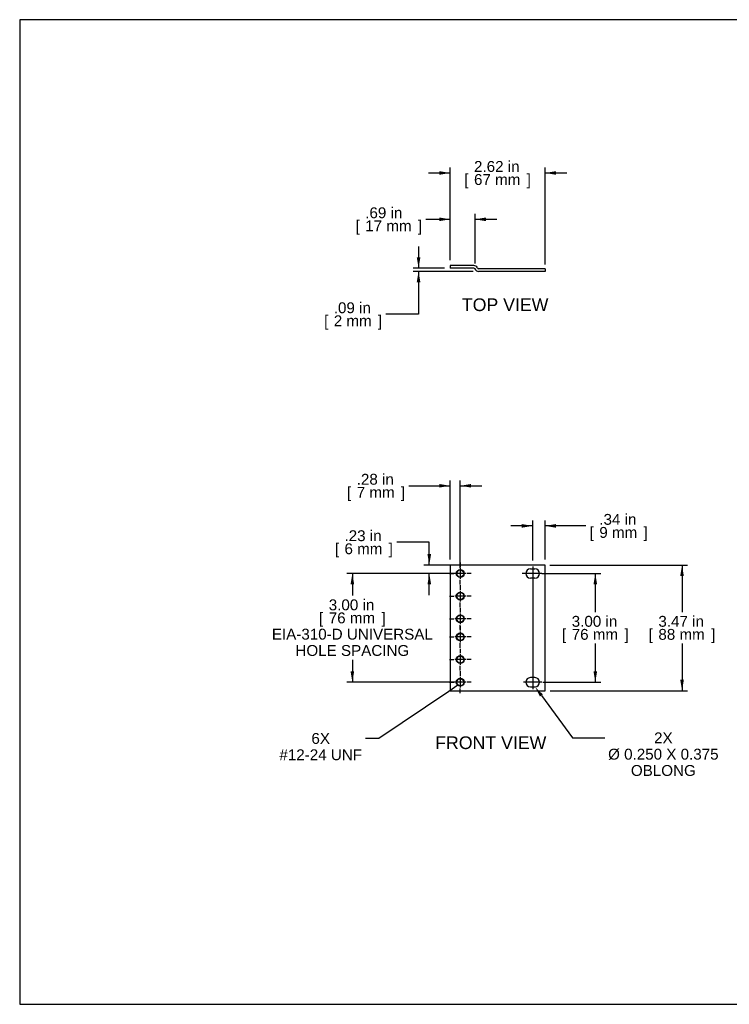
# Model space of a CAD drawing. Header units: inches. Extents: x 0 to 36.6, y -0.1 to 27.2.
# Tile 1 of 7: x 0 to 19.6, y 0 to 27.2. Entities that reach past the tile are written whole.
import ezdxf
from ezdxf import colors
from ezdxf.entities.mleader import LeaderData, LeaderLine
from ezdxf.enums import TextEntityAlignment as Align
from ezdxf.lldxf.tags import DXFTag
from ezdxf.math import Vec2, Vec3

# ---------------------------------------------------------------- set-up
doc = ezdxf.new("R2010")
doc.units = ezdxf.units.IN
doc.header["$MEASUREMENT"] = 0
doc.layers.add('COM54169-2', color=7, linetype='Continuous')
doc.layers.add('Default', color=7, linetype='Continuous')
doc.styles.add('SEACAD_Arial', font='arial.ttf')
tags = doc.linetypes.add('CENTER2', pattern=[1.125, 0.75, -0.125, 0.125, -0.125]).pattern_tags.tags
tags[10:11] = [DXFTag(74, 4), DXFTag(75, 0), DXFTag(340, '0'), DXFTag(46, 0.0), DXFTag(50, 0.0), DXFTag(44, 0.0), DXFTag(45, 0.0)]
tags[8:9] = [DXFTag(74, 4), DXFTag(75, 0), DXFTag(340, '0'), DXFTag(46, 0.0), DXFTag(50, 0.0), DXFTag(44, 0.0), DXFTag(45, 0.0)]
tags[6:7] = [DXFTag(74, 4), DXFTag(75, 0), DXFTag(340, '0'), DXFTag(46, 0.0), DXFTag(50, 0.0), DXFTag(44, 0.0), DXFTag(45, 0.0)]
tags[4:5] = [DXFTag(74, 4), DXFTag(75, 0), DXFTag(340, '0'), DXFTag(46, 0.0), DXFTag(50, 0.0), DXFTag(44, 0.0), DXFTag(45, 0.0)]
tags = doc.linetypes.add('HIDDEN2', pattern=[0.1875, 0.125, -0.0625]).pattern_tags.tags
tags[6:7] = [DXFTag(74, 4), DXFTag(75, 0), DXFTag(340, '0'), DXFTag(46, 0.0), DXFTag(50, 0.0), DXFTag(44, 0.0), DXFTag(45, 0.0)]
tags[4:5] = [DXFTag(74, 4), DXFTag(75, 0), DXFTag(340, '0'), DXFTag(46, 0.0), DXFTag(50, 0.0), DXFTag(44, 0.0), DXFTag(45, 0.0)]
doc.dimstyles.new('WEB_SMALL', dxfattribs={"dimtxt": 0.3, "dimasz": 0.3, "dimexe": 0.15, "dimexo": 0.15, "dimgap": 0.075, "dimtad": 0, "dimtih": 1, "dimtoh": 1, "dimzin": 4, "dimdsep": 46, "dimtxsty": 'SEACAD_Arial', "dimblk1": '_SE_FILLED', "dimblk2": '_SE_FILLED', "dimsah": 1, "dimcen": 0.15, "dimadec": 0, "dimazin": 0, "dimtfac": 0.8, "dimtdec": 0, "dimtofl": 0, "dimtmove": 0, "dimatfit": 3, "dimfxl": 1, "dimtolj": 1, "dimtzin": 4, "dimarcsym": 0})

# ---------------------------------------------------------------- blocks, each defined once
blk = doc.blocks.new('_SE_FILLED')
at = {"color": 0}
blk.add_line((0, 0), (-1, 0), dxfattribs=at)
blk.add_solid([(0, 0), (-1, -0.1665), (-1, 0.1665), (0, 0)], dxfattribs=at)
blk = doc.blocks.new('SEANNOT_GROUP3')
at = {"layer": 'Default', "color": 7, "linetype": 'CENTER2'}
blk.add_line((14.171, 12.085), (14.171, 8.697), dxfattribs=at)
blk = doc.blocks.new('SEANNOT_GROUP4')
at = {"layer": 'Default', "color": 7, "linetype": 'CENTER2'}
for p, q in [((12.171, 12.191), (12.171, 12.068)), ((12.171, 12.041), (12.171, 11.741)), ((11.871, 11.891), (11.994, 11.891)), ((12.321, 11.891), (12.021, 11.891)), ((12.171, 11.591), (12.171, 11.714)), ((12.471, 11.891), (12.348, 11.891))]:
    blk.add_line(p, q, dxfattribs=at)
blk = doc.blocks.new('SEANNOT_GROUP5')
at = {"layer": 'Default', "color": 7, "linetype": 'CENTER2'}
for p, q in [((12.171, 11.566), (12.171, 11.443)), ((12.171, 11.416), (12.171, 11.116)), ((11.871, 11.266), (11.994, 11.266)), ((12.321, 11.266), (12.021, 11.266)), ((12.471, 11.266), (12.348, 11.266)), ((12.171, 10.966), (12.171, 11.089))]:
    blk.add_line(p, q, dxfattribs=at)
blk = doc.blocks.new('SEANNOT_GROUP6')
at = {"layer": 'Default', "color": 7, "linetype": 'CENTER2'}
for p, q in [((12.171, 10.941), (12.171, 10.818)), ((11.871, 10.641), (11.994, 10.641)), ((12.321, 10.641), (12.021, 10.641)), ((12.171, 10.791), (12.171, 10.491)), ((12.471, 10.641), (12.348, 10.641)), ((12.171, 10.341), (12.171, 10.464))]:
    blk.add_line(p, q, dxfattribs=at)
blk = doc.blocks.new('SEANNOT_GROUP7')
at = {"layer": 'Default', "color": 7, "linetype": 'CENTER2'}
for p, q in [((12.171, 9.816), (12.171, 9.693)), ((11.871, 9.516), (11.994, 9.516)), ((12.321, 9.516), (12.021, 9.516)), ((12.171, 9.666), (12.171, 9.366)), ((12.471, 9.516), (12.348, 9.516)), ((12.171, 9.216), (12.171, 9.339))]:
    blk.add_line(p, q, dxfattribs=at)
blk = doc.blocks.new('SEANNOT_GROUP8')
at = {"layer": 'Default', "color": 7, "linetype": 'CENTER2'}
for p, q in [((12.171, 9.191), (12.171, 9.068)), ((12.171, 9.041), (12.171, 8.741)), ((11.871, 8.891), (11.994, 8.891)), ((12.321, 8.891), (12.021, 8.891)), ((12.171, 8.591), (12.171, 8.714)), ((12.471, 8.891), (12.348, 8.891))]:
    blk.add_line(p, q, dxfattribs=at)
blk = doc.blocks.new('SEANNOT_GROUP9')
at = {"layer": 'Default', "color": 7, "linetype": 'CENTER2'}
for p, q in [((12.171, 10.441), (12.171, 10.318)), ((11.871, 10.141), (11.994, 10.141)), ((12.321, 10.141), (12.021, 10.141)), ((12.171, 10.291), (12.171, 9.991)), ((12.471, 10.141), (12.348, 10.141)), ((12.171, 9.841), (12.171, 9.964))]:
    blk.add_line(p, q, dxfattribs=at)
blk = doc.blocks.new('SEANNOT_GROUP10')
at = {"layer": 'Default', "color": 7, "linetype": 'CENTER2'}
blk.add_line((14.428, 11.891), (13.883, 11.891), dxfattribs=at)
blk = doc.blocks.new('SEANNOT_GROUP11')
at = {"layer": 'Default', "color": 7, "linetype": 'CENTER2'}
blk.add_line((14.428, 8.891), (13.915, 8.891), dxfattribs=at)
blk = doc.blocks.new('SE2')
at = {"layer": 'COM54169-2', "color": 7, "linetype": 'Continuous'}
for p, q in [((12.545, 12.125), (11.89, 12.125)), ((11.89, 12.125), (11.89, 8.657)), ((12.578, 12.125), (12.545, 12.125)), ((12.678, 12.125), (12.578, 12.125)), ((14.515, 12.125), (12.678, 12.125)), ((14.109, 12.016), (14.234, 12.016)), ((14.515, 8.657), (14.515, 12.125)), ((14.234, 11.766), (14.109, 11.766)), ((14.234, 9.016), (14.109, 9.016)), ((14.109, 8.766), (14.234, 8.766)), ((11.89, 8.657), (12.545, 8.657)), ((12.545, 8.657), (12.578, 8.657)), ((12.578, 8.657), (12.678, 8.657)), ((12.678, 8.657), (14.515, 8.657))]:
    blk.add_line(p, q, dxfattribs=at)
at = {"layer": 'COM54169-2', "color": 7, "linetype": 'HIDDEN2'}
for centre in [(12.171, 11.891), (12.171, 11.266), (12.171, 10.641), (12.171, 10.141), (12.171, 9.516), (12.171, 8.891)]:
    blk.add_circle(centre, 0.108, dxfattribs=at)
at = {"layer": 'COM54169-2', "color": 7, "linetype": 'Continuous'}
for centre in [(12.171, 11.891), (12.171, 11.266), (12.171, 10.641), (12.171, 10.141), (12.171, 9.516), (12.171, 8.891)]:
    blk.add_circle(centre, 0.0968, dxfattribs=at)
for centre, start, end in [((14.109, 11.891), 90, 270), ((14.234, 11.891), 270, 90), ((14.109, 8.891), 90, 270), ((14.234, 8.891), 270, 90)]:
    blk.add_arc(centre, 0.125, start, end, dxfattribs=at)
blk = doc.blocks.new('SE3')
at = {"layer": 'COM54169-2', "color": 7, "linetype": 'Continuous'}
for p, q in [((12.545, 20.392), (11.89, 20.392)), ((11.89, 20.392), (11.89, 20.32)), ((12.545, 20.32), (11.89, 20.32)), ((14.515, 20.302), (12.678, 20.302)), ((14.515, 20.23), (12.678, 20.23)), ((14.515, 20.302), (14.515, 20.23))]:
    blk.add_line(p, q, dxfattribs=at)
for centre, radius, start, end in [((12.545, 20.284), 0.108, 22.0243, 90), ((12.545, 20.284), 0.036, 22.0243, 90), ((12.678, 20.338), 0.108, 202.0243, 270), ((12.678, 20.338), 0.036, 202.0243, 270)]:
    blk.add_arc(centre, radius, start, end, dxfattribs=at)
blk = doc.blocks.new('DMBLK30')
at = {"layer": 'Default', "linetype": 'Continuous', "transparency": 16777216}
for points in [[(11.59, 21.717), (11.59, 21.617), (11.89, 21.667)], [(12.878, 21.717), (12.578, 21.667), (12.878, 21.617)]]:
    blk.add_hatch(color=7, dxfattribs=at).paths.add_polyline_path(points)
at = {"layer": 'Default', "color": 7, "linetype": 'Continuous', "transparency": 16777216}
for p, q in [((11.89, 20.542), (11.89, 21.817)), ((12.578, 20.448), (12.578, 21.817)), ((11.223, 21.667), (11.89, 21.667)), ((12.578, 21.667), (13.178, 21.667))]:
    blk.add_line(p, q, dxfattribs=at)
at = {"layer": 'Default', "color": 7, "linetype": 'Continuous', "transparency": 16777216, "style": 'SEACAD_Arial'}
for s, p in [('.69 in', (9.546, 21.997)), ('[', (9.279, 21.637)), ('17 mm', (9.546, 21.637)), (']', (11.001, 21.637))]:
    blk.add_text(s, height=0.3, dxfattribs=at).set_placement(p, align=Align.TOP_LEFT)
blk = doc.blocks.new('DMBLK31')
at = {"layer": 'Default', "linetype": 'Continuous', "transparency": 16777216}
for points in [[(11.59, 22.996), (11.59, 22.896), (11.89, 22.946)], [(14.815, 22.996), (14.515, 22.946), (14.815, 22.896)]]:
    blk.add_hatch(color=7, dxfattribs=at).paths.add_polyline_path(points)
at = {"layer": 'Default', "color": 7, "linetype": 'Continuous', "transparency": 16777216}
for p, q in [((11.29, 22.946), (11.89, 22.946)), ((11.89, 20.542), (11.89, 23.096)), ((14.515, 20.416), (14.515, 23.096)), ((14.515, 22.946), (15.115, 22.946))]:
    blk.add_line(p, q, dxfattribs=at)
at = {"layer": 'Default', "color": 7, "linetype": 'Continuous', "transparency": 16777216, "style": 'SEACAD_Arial'}
for s, p in [('2.62 in', (12.551, 23.276)), ('[', (12.283, 22.916)), ('67 mm', (12.551, 22.916)), (']', (14.005, 22.916))]:
    blk.add_text(s, height=0.3, dxfattribs=at).set_placement(p, align=Align.TOP_LEFT)
blk = doc.blocks.new('DMBLK32')
at = {"layer": 'Default', "linetype": 'Continuous', "transparency": 16777216}
for points in [[(10.969, 20.62), (11.019, 20.32), (11.069, 20.62)], [(10.969, 19.93), (11.069, 19.93), (11.019, 20.23)]]:
    blk.add_hatch(color=7, dxfattribs=at).paths.add_polyline_path(points)
at = {"layer": 'Default', "color": 7, "linetype": 'Continuous', "transparency": 16777216}
for p, q in [((11.019, 20.92), (11.019, 20.32)), ((11.74, 20.32), (10.869, 20.32)), ((12.528, 20.23), (10.869, 20.23)), ((11.019, 20.23), (11.019, 19.046)), ((11.019, 19.046), (10.119, 19.046))]:
    blk.add_line(p, q, dxfattribs=at)
at = {"layer": 'Default', "color": 7, "linetype": 'Continuous', "transparency": 16777216, "style": 'SEACAD_Arial'}
for s, p in [('.09 in', (8.677, 19.376)), ('[', (8.41, 19.016)), (']', (9.897, 19.016)), ('2 mm', (8.677, 19.016))]:
    blk.add_text(s, height=0.3, dxfattribs=at).set_placement(p, align=Align.TOP_LEFT)
blk = doc.blocks.new('DMBLK33')
at = {"layer": 'Default', "linetype": 'Continuous', "transparency": 16777216}
for points in [[(15.952, 11.591), (15.902, 11.891), (15.852, 11.591)], [(15.952, 9.191), (15.852, 9.191), (15.902, 8.891)]]:
    blk.add_hatch(color=7, dxfattribs=at).paths.add_polyline_path(points)
at = {"layer": 'Default', "color": 7, "linetype": 'Continuous', "transparency": 16777216}
for p, q in [((14.424, 11.891), (16.052, 11.891)), ((15.902, 11.891), (15.902, 10.826)), ((15.902, 9.956), (15.902, 8.891)), ((14.449, 8.891), (16.052, 8.891))]:
    blk.add_line(p, q, dxfattribs=at)
at = {"layer": 'Default', "color": 7, "linetype": 'Continuous', "transparency": 16777216, "style": 'SEACAD_Arial'}
for s, p in [('3.00 in', (15.25, 10.721)), ('[', (14.983, 10.361)), ('76 mm', (15.25, 10.361)), (']', (16.705, 10.361))]:
    blk.add_text(s, height=0.3, dxfattribs=at).set_placement(p, align=Align.TOP_LEFT)
blk = doc.blocks.new('DMBLK34')
at = {"layer": 'Default', "linetype": 'Continuous', "transparency": 16777216}
for points in [[(18.347, 11.825), (18.297, 12.125), (18.247, 11.825)], [(18.347, 8.957), (18.247, 8.957), (18.297, 8.657)]]:
    blk.add_hatch(color=7, dxfattribs=at).paths.add_polyline_path(points)
at = {"layer": 'Default', "color": 7, "linetype": 'Continuous', "transparency": 16777216}
for p, q in [((14.641, 12.125), (18.447, 12.125)), ((18.297, 12.125), (18.297, 10.826)), ((18.297, 9.956), (18.297, 8.657)), ((14.65, 8.657), (18.447, 8.657))]:
    blk.add_line(p, q, dxfattribs=at)
at = {"layer": 'Default', "color": 7, "linetype": 'Continuous', "transparency": 16777216, "style": 'SEACAD_Arial'}
for s, p in [('3.47 in', (17.644, 10.721)), ('[', (17.377, 10.361)), ('88 mm', (17.644, 10.361)), (']', (19.099, 10.361))]:
    blk.add_text(s, height=0.3, dxfattribs=at).set_placement(p, align=Align.TOP_LEFT)
blk = doc.blocks.new('DMBLK35')
at = {"layer": 'Default', "linetype": 'Continuous', "transparency": 16777216}
for points in [[(9.14, 11.591), (9.24, 11.591), (9.19, 11.891)], [(9.14, 9.191), (9.19, 8.891), (9.24, 9.191)]]:
    blk.add_hatch(color=7, dxfattribs=at).paths.add_polyline_path(points)
at = {"layer": 'Default', "color": 7, "linetype": 'Continuous', "transparency": 16777216}
for p, q in [((12.021, 11.891), (9.04, 11.891)), ((9.19, 11.891), (9.19, 11.281)), ((9.19, 9.511), (9.19, 8.891)), ((12.021, 8.891), (9.04, 8.891))]:
    blk.add_line(p, q, dxfattribs=at)
at = {"layer": 'Default', "color": 7, "linetype": 'Continuous', "transparency": 16777216, "style": 'SEACAD_Arial'}
for s, p in [('3.00 in', (8.538, 11.176)), ('[', (8.27, 10.816)), ('76 mm', (8.538, 10.816)), (']', (9.992, 10.816)), ('EIA-310-D UNIVERSAL', (6.966, 10.366)), ('HOLE SPACING', (7.618, 9.916))]:
    blk.add_text(s, height=0.3, dxfattribs=at).set_placement(p, align=Align.TOP_LEFT)
blk = doc.blocks.new('DMBLK36')
at = {"layer": 'Default', "linetype": 'Continuous', "transparency": 16777216}
for points in [[(11.59, 14.362), (11.59, 14.262), (11.89, 14.312)], [(12.471, 14.362), (12.171, 14.312), (12.471, 14.262)]]:
    blk.add_hatch(color=7, dxfattribs=at).paths.add_polyline_path(points)
at = {"layer": 'Default', "color": 7, "linetype": 'Continuous', "transparency": 16777216}
for p, q in [((11.89, 12.275), (11.89, 14.462)), ((12.171, 12.045), (12.171, 14.462)), ((10.753, 14.312), (11.89, 14.312)), ((12.171, 14.312), (12.771, 14.312))]:
    blk.add_line(p, q, dxfattribs=at)
at = {"layer": 'Default', "color": 7, "linetype": 'Continuous', "transparency": 16777216, "style": 'SEACAD_Arial'}
for s, p in [('.28 in', (9.311, 14.642)), ('[', (9.044, 14.282)), ('7 mm', (9.311, 14.282)), (']', (10.531, 14.282))]:
    blk.add_text(s, height=0.3, dxfattribs=at).set_placement(p, align=Align.TOP_LEFT)
blk = doc.blocks.new('DMBLK37')
at = {"layer": 'Default', "linetype": 'Continuous', "transparency": 16777216}
for points in [[(13.871, 13.255), (13.871, 13.155), (14.171, 13.205)], [(14.815, 13.255), (14.515, 13.205), (14.815, 13.155)]]:
    blk.add_hatch(color=7, dxfattribs=at).paths.add_polyline_path(points)
at = {"layer": 'Default', "color": 7, "linetype": 'Continuous', "transparency": 16777216}
for p, q in [((14.171, 12.254), (14.171, 13.355)), ((14.515, 12.275), (14.515, 13.355)), ((14.171, 13.205), (13.571, 13.205)), ((15.64, 13.205), (14.515, 13.205))]:
    blk.add_line(p, q, dxfattribs=at)
at = {"layer": 'Default', "color": 7, "linetype": 'Continuous', "transparency": 16777216, "style": 'SEACAD_Arial'}
for s, p in [('.34 in', (16.012, 13.535)), ('[', (15.745, 13.175)), ('9 mm', (16.012, 13.175)), (']', (17.232, 13.175))]:
    blk.add_text(s, height=0.3, dxfattribs=at).set_placement(p, align=Align.TOP_LEFT)
blk = doc.blocks.new('DMBLK38')
at = {"layer": 'Default', "linetype": 'Continuous', "transparency": 16777216}
for points in [[(11.265, 12.425), (11.315, 12.125), (11.365, 12.425)], [(11.265, 11.591), (11.365, 11.591), (11.315, 11.891)]]:
    blk.add_hatch(color=7, dxfattribs=at).paths.add_polyline_path(points)
at = {"layer": 'Default', "color": 7, "linetype": 'Continuous', "transparency": 16777216}
for p, q in [((11.315, 12.754), (10.415, 12.754)), ((11.315, 12.125), (11.315, 12.754)), ((12.395, 12.125), (11.165, 12.125)), ((12.021, 11.891), (11.165, 11.891)), ((11.315, 11.291), (11.315, 11.891))]:
    blk.add_line(p, q, dxfattribs=at)
at = {"layer": 'Default', "color": 7, "linetype": 'Continuous', "transparency": 16777216, "style": 'SEACAD_Arial'}
for s, p in [('.23 in', (8.973, 13.084)), ('[', (8.706, 12.724)), ('6 mm', (8.973, 12.724)), (']', (10.193, 12.724))]:
    blk.add_text(s, height=0.3, dxfattribs=at).set_placement(p, align=Align.TOP_LEFT)

msp = doc.modelspace()

# ---------------------------------------------------------------- linework, layer by layer
at = {"layer": 'Default', "color": 7, "linetype": 'Continuous'}
for p, q in [((36.368, 27.177), (0, 27.177)), ((0, 27.177), (0, 0)), ((0, 0), (36.368, 0))]:
    msp.add_line(p, q, dxfattribs=at)

# ---------------------------------------------------------------- block references
at = {"layer": 'Default'}
for name in ['SE3', 'SEANNOT_GROUP4', 'SE2', 'SEANNOT_GROUP3', 'SEANNOT_GROUP10', 'SEANNOT_GROUP5', 'SEANNOT_GROUP6', 'SEANNOT_GROUP9', 'SEANNOT_GROUP7', 'SEANNOT_GROUP8', 'SEANNOT_GROUP11']:
    msp.add_blockref(name, (0, 0), dxfattribs=at)

# ---------------------------------------------------------------- texts
at = {"layer": 'Default', "color": 7, "linetype": 'Continuous', "style": 'SEACAD_Arial'}
for s, p in [('TOP VIEW', (12.215, 19.485)), ('FRONT VIEW', (11.479, 7.395))]:
    msp.add_text(s, height=0.35, dxfattribs=at).set_placement(p, align=Align.TOP_LEFT)

# ---------------------------------------------------------------- dimensions: what is measured, and where the dimension line sits
at = {"layer": 'Default', "color": 7, "linetype": 'Continuous'}
for base, p1, p2, picture, middle in [((14.515373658, 22.946326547), (11.890373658, 20.320392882), (14.515373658, 20.266392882), 'DMBLK31', (13.202873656, 22.946326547)), ((12.578, 21.667), (11.89, 20.392), (12.578, 20.298), 'DMBLK30', (11.223, 21.667)), ((12.171, 14.312), (11.89, 12.125), (12.171, 10.141), 'DMBLK36', (10.753, 14.312)), ((14.171, 13.205), (14.515, 12.125), (14.171, 12.016), 'DMBLK37', (15.64, 13.205))]:
    dim = msp.add_linear_dim(base=base, p1=p1, p2=p2, text='\\A1;<>', dimstyle='WEB_SMALL', override={"dimpost": '\\X'}, dxfattribs=at)
    dim.commit()
    dim.dimension.update_dxf_attribs({"geometry": picture, "text_midpoint": middle, "dimtype": 160})
for base, p1, p2, angle, text, override, picture, middle, dimtype in [((11.019, 20.23), (12.545, 20.32), (12.678, 20.23), 90, '\\A1;<>', {"dimpost": '\\X', "dimtmove": 1}, 'DMBLK32', (10.119, 19.046), 160), ((11.315, 12.125), (12.171, 11.891), (12.545, 12.125), 90, '\\A1;<>', {"dimpost": '\\X', "dimtmove": 1}, 'DMBLK38', (10.415, 12.754), 160), ((18.297, 12.125), (11.89, 12.125), (11.89, 8.657), 270, '\\A1;<>', {"dimpost": '\\X'}, 'DMBLK34', (18.297, 10.391), 161), ((9.19, 11.891), (12.171, 11.891), (12.171, 8.891), 270, '\\A1;<>\\PEIA-310-D UNIVERSAL\\XHOLE SPACING', {"dimpost": '\\X'}, 'DMBLK35', (9.19, 10.846), 161), ((15.902, 11.891), (14.359, 11.891), (14.359, 8.891), 270, '\\A1;<>', {"dimpost": '\\X'}, 'DMBLK33', (15.902, 10.391), 161)]:
    dim = msp.add_linear_dim(base=base, p1=p1, p2=p2, angle=angle, text=text, dimstyle='WEB_SMALL', override=override, dxfattribs=at)
    dim.commit()
    dim.dimension.update_dxf_attribs({"geometry": picture, "text_midpoint": middle, "dimtype": dimtype})

# ---------------------------------------------------------------- leaders
ml = msp.add_multileader_mtext('Standard', dxfattribs=at)
ml.set_content('{\\pxsm0.9;\\fArial|b0||i0||c0|p34;\\W1.;6X\\P#12-24 UNF\\P}', color=7)
ml.set_leader_properties()
ml.set_arrow_properties(name='_SE_FILLED')
ml.build(insert=Vec2(0, 0))
ml.multileader.update_dxf_attribs({"dogleg_length": 0.372, "arrow_head_size": 0.3})
ctx = ml.context
ctx.base_point, ctx.char_height, ctx.arrow_head_size, ctx.landing_gap_size = Vec3(7.097, 7.276), 0.3, 0.3, 0.105
ctx.text_align_type = 1
notes = []
notes.append((ctx, [(0, (1, 1, 0), (9.921, 7.336), (-1, 0), 0.372, [(0, [(12.107, 8.805)], 0, [])])]))
ctx.mtext.insert, ctx.mtext.alignment = Vec3(8.316, 7.488), 2
ml = msp.add_multileader_mtext('Standard', dxfattribs=at)
ml.set_content('{\\pxsm0.9;\\fArial|b0||i0||c0|p34;\\W1.;2X\\P%%c 0.250 X 0.375\\POBLONG\\P}', color=7)
ml.set_leader_properties()
ml.build(insert=Vec2(0, 0))
ml.multileader.update_dxf_attribs({"dogleg_length": 0.9, "arrow_head_size": 0.3})
ctx = ml.context
ctx.base_point, ctx.char_height, ctx.arrow_head_size, ctx.landing_gap_size = Vec3(16.183, 7.292), 0.3, 0.3, 0.105
ctx.text_align_type = 1
notes.append((ctx, [(0, (1, 1, 0), (15.268, 7.352), (1, 0), 0.9, [(0, [(14.234, 8.766)], 0, [])])]))
ctx.mtext.insert, ctx.mtext.alignment = Vec3(17.781, 7.504), 2
for ctx, leaders in notes:
    for number, flags, end, landing, length, lines in leaders:
        leader = LeaderData()
        leader.index, (leader.has_last_leader_line, leader.has_dogleg_vector, leader.attachment_direction) = number, flags
        leader.last_leader_point, leader.dogleg_vector, leader.dogleg_length = Vec3(end), Vec3(landing), length
        for number, points, colour, breaks in lines:
            line = LeaderLine()
            line.index, line.vertices, line.color, line.breaks = number, Vec3.list(points), colors.encode_raw_color(colour), breaks
            leader.lines.append(line)
        ctx.leaders.append(leader)

doc.saveas('drawing.dxf')
